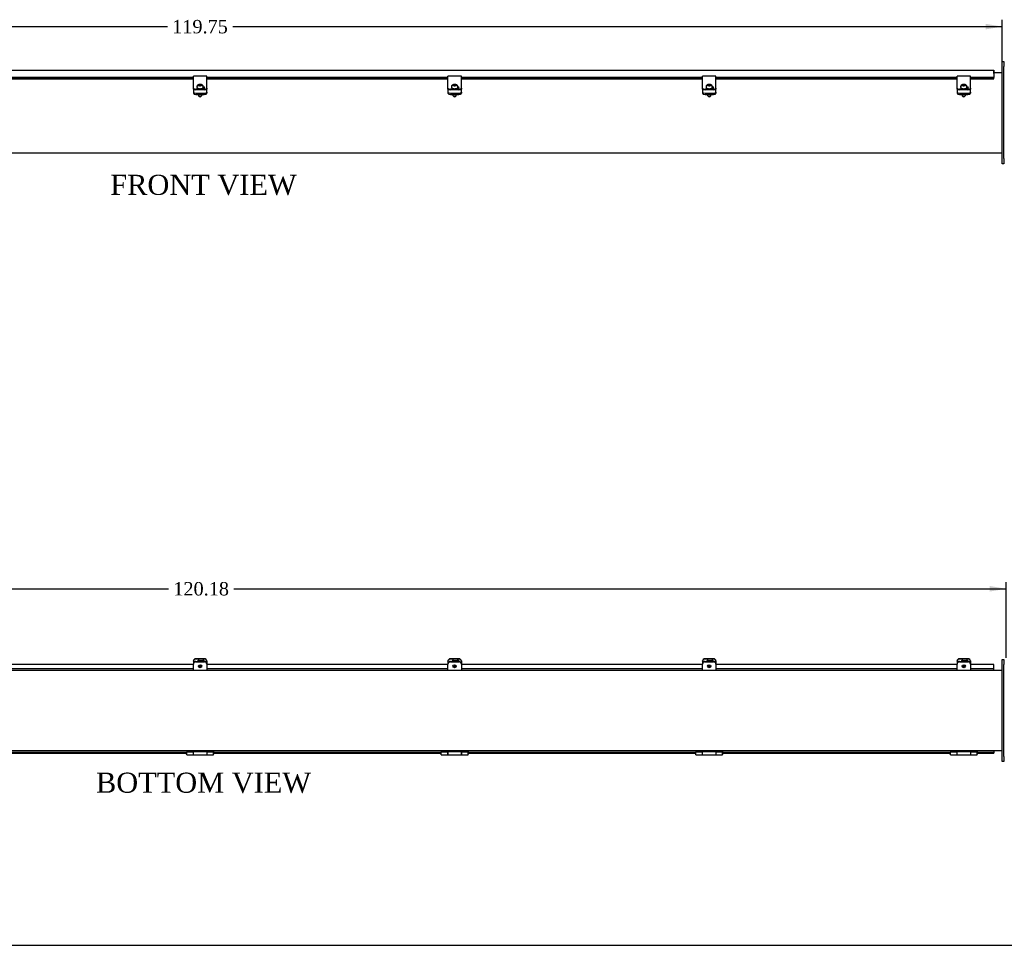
# Model space of a CAD drawing. Header units: inches. Extents: x 1 to 240, y -1 to 159.
# Tile 3 of 14: x 74 to 148, y 0 to 70. Entities that reach past the tile are written whole.
import ezdxf
from ezdxf.enums import TextEntityAlignment as Align

# ---------------------------------------------------------------- set-up
doc = ezdxf.new("R2010")
doc.units = ezdxf.units.IN
doc.header["$MEASUREMENT"] = 0
for name, color, linetype in [('COM40176', 7, 'Continuous'), ('COM52631', 7, 'Continuous'), ('COM70666-2', 7, 'Continuous'), ('COM70693-12', 7, 'Continuous'), ('COM70694-12', 7, 'Continuous'), ('Default', 7, 'Continuous'), ('GSK11095', 7, 'Continuous'), ('HNG86641-1', 7, 'Continuous'), ('HNG86641-2', 7, 'Continuous'), ('HNG86641-3', 7, 'Continuous'), ('SCS19420', 7, 'Continuous')]:
    doc.layers.add(name, color=color, linetype=linetype)
doc.styles.add('SEACAD_Times_New_Roman', font='times.ttf')
doc.dimstyles.new('HAMMOND_(STH_-_240x160)', dxfattribs={"dimtxt": 1, "dimasz": 1.25, "dimexe": 0.5, "dimexo": 0.5, "dimgap": 0.25, "dimtad": 0, "dimtih": 1, "dimtoh": 1, "dimzin": 0, "dimdsep": 46, "dimtxsty": 'SEACAD_Times_New_Roman', "dimblk1": '_SE_FILLED', "dimblk2": '_SE_FILLED', "dimsah": 1, "dimcen": 0.5, "dimadec": 0, "dimazin": 0, "dimtfac": 0.8, "dimtofl": 0, "dimtmove": 0, "dimatfit": 3, "dimfxl": 1, "dimtolj": 1, "dimtzin": 0, "dimarcsym": 0})

# ---------------------------------------------------------------- blocks, each defined once
blk = doc.blocks.new('SE')
at = {"layer": 'COM40176', "color": 7, "linetype": 'Continuous'}
for p, q in [((87.415, 65.181), (87.415, 65.303)), ((88.415, 65.303), (87.415, 65.303)), ((87.415, 64.601), (87.415, 65.181)), ((88.415, 65.181), (88.415, 65.303)), ((88.415, 64.601), (88.415, 65.181)), ((106.415, 65.181), (106.415, 65.303)), ((107.415, 65.303), (106.415, 65.303)), ((106.415, 64.601), (106.415, 65.181)), ((107.415, 65.181), (107.415, 65.303)), ((107.415, 64.601), (107.415, 65.181)), ((125.415, 65.181), (125.415, 65.303)), ((126.415, 65.303), (125.415, 65.303)), ((125.415, 64.601), (125.415, 65.181)), ((126.415, 65.181), (126.415, 65.303)), ((126.415, 64.601), (126.415, 65.181)), ((144.415, 65.181), (144.415, 65.303)), ((145.415, 65.303), (144.415, 65.303)), ((144.415, 64.601), (144.415, 65.181)), ((145.415, 65.181), (145.415, 65.303)), ((145.415, 64.601), (145.415, 65.181)), ((87.415, 64.563), (87.415, 64.601)), ((87.415, 64.414), (87.415, 64.563)), ((87.415, 64.363), (87.415, 64.414)), ((88.227, 64.335), (87.603, 64.335)), ((88.227, 64.283), (87.603, 64.283)), ((88.022, 64.381), (88.118, 64.381)), ((88.415, 64.563), (88.415, 64.601)), ((88.415, 64.414), (88.415, 64.563)), ((88.415, 64.414), (88.415, 64.363)), ((106.415, 64.563), (106.415, 64.601)), ((106.415, 64.414), (106.415, 64.563)), ((106.415, 64.363), (106.415, 64.414)), ((107.227, 64.335), (106.603, 64.335)), ((107.227, 64.283), (106.603, 64.283)), ((107.022, 64.381), (107.118, 64.381)), ((107.415, 64.563), (107.415, 64.601)), ((107.415, 64.414), (107.415, 64.563)), ((107.415, 64.414), (107.415, 64.363)), ((125.415, 64.563), (125.415, 64.601)), ((125.415, 64.414), (125.415, 64.563)), ((125.415, 64.363), (125.415, 64.414)), ((126.227, 64.335), (125.603, 64.335)), ((126.227, 64.283), (125.603, 64.283)), ((126.022, 64.381), (126.118, 64.381)), ((126.415, 64.563), (126.415, 64.601)), ((126.415, 64.414), (126.415, 64.563)), ((126.415, 64.414), (126.415, 64.363)), ((144.415, 64.563), (144.415, 64.601)), ((144.415, 64.414), (144.415, 64.563)), ((144.415, 64.363), (144.415, 64.414)), ((145.227, 64.335), (144.603, 64.335)), ((145.227, 64.283), (144.603, 64.283)), ((145.022, 64.381), (145.118, 64.381)), ((145.415, 64.563), (145.415, 64.601)), ((145.415, 64.414), (145.415, 64.563)), ((145.415, 64.414), (145.415, 64.363))]:
    blk.add_line(p, q, dxfattribs=at)
for centre, major_axis, start_param, end_param in [((87.603, 64.414), (-0.188, 0), 0, 1.570796), ((87.603, 64.363), (0.188, 0), 3.141593, 4.712389), ((87.837, 64.44), (0.14, 0), 3.296952, 4.420586), ((87.837, 64.389), (0.14, 0), -3.662785, -3.591638), ((88.118, 64.44), (-0.14, 0), 1.570796, 4.449588), ((88.118, 64.389), (-0.14, 0), 3.591638, 4.539417), ((88.227, 64.414), (-0.188, 0), 1.570796, 3.141593), ((88.227, 64.363), (0.188, 0), 4.712389, 6.283185), ((106.603, 64.414), (-0.188, 0), 0, 1.570796), ((106.603, 64.363), (0.188, 0), 3.141593, 4.712389), ((106.837, 64.44), (0.14, 0), 3.296952, 4.420586), ((106.837, 64.389), (0.14, 0), -3.662785, -3.591638), ((107.118, 64.44), (-0.141, 0), 1.570796, 4.449588), ((107.118, 64.389), (-0.141, 0), 3.591638, 4.539417), ((107.227, 64.414), (-0.188, 0), 1.570796, 3.141593), ((107.227, 64.363), (0.188, 0), 4.712389, 6.283185), ((125.603, 64.414), (-0.188, 0), 0, 1.570796), ((125.603, 64.363), (0.188, 0), 3.141593, 4.712389), ((125.837, 64.44), (0.14, 0), 3.296952, 4.420586), ((125.837, 64.389), (0.14, 0), -3.662785, -3.591638), ((126.118, 64.44), (-0.14, 0), 1.570796, 4.449588), ((126.118, 64.389), (-0.14, 0), 3.591638, 4.539417), ((126.227, 64.414), (-0.188, 0), 1.570796, 3.141593), ((126.227, 64.363), (0.188, 0), 4.712389, 6.283185), ((144.603, 64.414), (-0.188, 0), 0, 1.570796), ((144.603, 64.363), (0.188, 0), 3.141593, 4.712389), ((144.837, 64.44), (0.14, 0), 3.296952, 4.420586), ((144.837, 64.389), (0.14, 0), -3.662785, -3.591638), ((145.118, 64.44), (-0.14, 0), 1.570796, 4.449588), ((145.118, 64.389), (-0.14, 0), 3.591638, 4.539417), ((145.227, 64.414), (-0.188, 0), 1.570796, 3.141593), ((145.227, 64.363), (0.188, 0), 4.712389, 6.283185)]:
    blk.add_ellipse(centre, major_axis=major_axis, ratio=0.422618, start_param=start_param, end_param=end_param, dxfattribs=at)
at = {"layer": 'COM52631', "color": 7, "linetype": 'Continuous'}
for p, q in [((87.415, 64.33), (87.415, 64.363)), ((87.415, 64.33), (87.415, 64.287)), ((87.415, 64.287), (87.415, 64.114)), ((87.415, 64.114), (87.415, 64.028)), ((87.603, 64.034), (88.227, 64.034)), ((87.603, 63.948), (88.227, 63.948)), ((88.415, 64.363), (88.415, 64.33)), ((88.415, 64.287), (88.415, 64.33)), ((88.415, 64.114), (88.415, 64.287)), ((88.415, 64.114), (88.415, 64.028)), ((106.415, 64.33), (106.415, 64.363)), ((106.415, 64.33), (106.415, 64.287)), ((106.415, 64.287), (106.415, 64.114)), ((106.415, 64.114), (106.415, 64.028)), ((106.603, 64.034), (107.227, 64.034)), ((106.603, 63.948), (107.227, 63.948)), ((107.415, 64.363), (107.415, 64.33)), ((107.415, 64.287), (107.415, 64.33)), ((107.415, 64.114), (107.415, 64.287)), ((107.415, 64.114), (107.415, 64.028)), ((125.415, 64.33), (125.415, 64.363)), ((125.415, 64.33), (125.415, 64.287)), ((125.415, 64.287), (125.415, 64.114)), ((125.415, 64.114), (125.415, 64.028)), ((125.603, 64.034), (126.227, 64.034)), ((125.603, 63.948), (126.227, 63.948)), ((126.415, 64.363), (126.415, 64.33)), ((126.415, 64.287), (126.415, 64.33)), ((126.415, 64.114), (126.415, 64.287)), ((126.415, 64.114), (126.415, 64.028)), ((144.415, 64.33), (144.415, 64.363)), ((144.415, 64.33), (144.415, 64.287)), ((144.415, 64.287), (144.415, 64.114)), ((144.415, 64.114), (144.415, 64.028)), ((144.603, 64.034), (145.227, 64.034)), ((144.603, 63.948), (145.227, 63.948)), ((145.415, 64.363), (145.415, 64.33)), ((145.415, 64.287), (145.415, 64.33)), ((145.415, 64.114), (145.415, 64.287)), ((145.415, 64.114), (145.415, 64.028))]:
    blk.add_line(p, q, dxfattribs=at)
for centre, start_param, end_param in [((87.603, 64.114), 0, 1.570796), ((87.603, 64.028), 0, 1.570796), ((88.227, 64.114), 1.570796, 3.141593), ((88.227, 64.028), 1.570796, 3.141593), ((106.603, 64.114), 0, 1.570796), ((106.603, 64.028), 0, 1.570796), ((107.227, 64.114), 1.570796, 3.141593), ((107.227, 64.028), 1.570796, 3.141593), ((125.603, 64.114), 0, 1.570796), ((125.603, 64.028), 0, 1.570796), ((126.227, 64.114), 1.570796, 3.141593), ((126.227, 64.028), 1.570796, 3.141593), ((144.603, 64.114), 0, 1.570796), ((144.603, 64.028), 0, 1.570796), ((145.227, 64.114), 1.570796, 3.141593), ((145.227, 64.028), 1.570796, 3.141593)]:
    blk.add_ellipse(centre, major_axis=(-0.188, 0), ratio=0.422618, start_param=start_param, end_param=end_param, dxfattribs=at)
at = {"layer": 'COM70666-2', "color": 7, "linetype": 'Continuous'}
for p, q in [((147.79, 66.396), (147.915, 66.396)), ((147.79, 66.021), (147.79, 66.396)), ((147.915, 66.396), (147.915, 66.021)), ((147.79, 59.146), (147.79, 66.021)), ((147.915, 59.146), (147.915, 66.021)), ((147.79, 58.771), (147.79, 59.146)), ((147.915, 59.146), (147.915, 58.771)), ((147.915, 58.771), (147.79, 58.771))]:
    blk.add_line(p, q, dxfattribs=at)
at = {"layer": 'COM70693-12', "color": 7, "linetype": 'Continuous'}
for p, q in [((147.149, 65.583), (147.79, 65.583)), ((28.04, 59.583), (147.79, 59.583))]:
    blk.add_line(p, q, dxfattribs=at)
at = {"layer": 'COM70694-12', "color": 7, "linetype": 'Continuous'}
for p, q in [((28.681, 65.755), (147.149, 65.755)), ((147.149, 65.755), (147.149, 65.647)), ((147.149, 65.647), (147.149, 65.215)), ((87.415, 65.215), (69.415, 65.215)), ((87.415, 65.146), (69.415, 65.146)), ((69.415, 65.099), (87.415, 65.099)), ((106.415, 65.215), (88.415, 65.215)), ((106.415, 65.146), (88.415, 65.146)), ((88.415, 65.099), (106.415, 65.099)), ((125.415, 65.215), (107.415, 65.215)), ((125.415, 65.146), (107.415, 65.146)), ((107.415, 65.099), (125.415, 65.099)), ((144.415, 65.215), (126.415, 65.215)), ((144.415, 65.146), (126.415, 65.146)), ((126.415, 65.099), (144.415, 65.099)), ((147.149, 65.215), (145.415, 65.215)), ((147.149, 65.146), (145.415, 65.146)), ((145.415, 65.099), (147.149, 65.099)), ((147.149, 65.146), (147.149, 65.215)), ((147.149, 65.102), (147.149, 65.146)), ((147.149, 65.102), (147.149, 65.099))]:
    blk.add_line(p, q, dxfattribs=at)
at = {"layer": 'GSK11095', "color": 7, "linetype": 'Continuous'}
for p, q in [((147.149, 65.683), (147.149, 65.683)), ((147.149, 65.683), (147.149, 65.683)), ((147.149, 65.495), (147.149, 65.683)), ((147.149, 65.495), (147.149, 65.495)), ((147.149, 65.495), (147.149, 65.495))]:
    blk.add_line(p, q, dxfattribs=at)
at = {"layer": 'SCS19420', "color": 7, "linetype": 'Continuous'}
for p, q in [((87.88, 64.674), (87.88, 64.67)), ((87.95, 64.67), (87.95, 64.674)), ((106.88, 64.674), (106.88, 64.67)), ((106.95, 64.67), (106.95, 64.674)), ((125.88, 64.674), (125.88, 64.67)), ((125.95, 64.67), (125.95, 64.674)), ((144.88, 64.674), (144.88, 64.67)), ((144.95, 64.67), (144.95, 64.674)), ((87.675, 64.513), (87.675, 64.485)), ((87.79, 64.386), (87.79, 64.385)), ((87.79, 63.948), (87.79, 63.856)), ((87.8, 64.607), (87.855, 64.607)), ((87.855, 64.637), (87.801, 64.637)), ((87.855, 64.637), (87.88, 64.647)), ((87.855, 64.607), (87.855, 64.637)), ((87.88, 64.597), (87.855, 64.607)), ((87.88, 64.67), (87.88, 64.647)), ((87.88, 64.647), (87.88, 64.597)), ((87.95, 64.607), (87.88, 64.607)), ((87.88, 64.597), (87.88, 64.573)), ((87.88, 64.573), (87.88, 64.569)), ((87.938, 64.586), (87.888, 64.586)), ((87.888, 64.586), (87.888, 64.569)), ((87.938, 64.569), (87.938, 64.586)), ((87.95, 64.647), (87.95, 64.67)), ((87.95, 64.597), (87.95, 64.647)), ((87.95, 64.647), (87.975, 64.637)), ((87.975, 64.607), (87.95, 64.597)), ((87.95, 64.573), (87.95, 64.597)), ((87.95, 64.569), (87.95, 64.573)), ((88.029, 64.637), (87.975, 64.637)), ((87.975, 64.637), (87.975, 64.607)), ((87.975, 64.607), (88.03, 64.607)), ((88.04, 64.381), (88.04, 64.386)), ((88.04, 63.856), (88.04, 63.948)), ((88.155, 64.485), (88.155, 64.513)), ((106.675, 64.513), (106.675, 64.485)), ((106.79, 64.386), (106.79, 64.385)), ((106.79, 63.948), (106.79, 63.856)), ((106.8, 64.607), (106.855, 64.607)), ((106.855, 64.637), (106.801, 64.637)), ((106.855, 64.637), (106.88, 64.647)), ((106.855, 64.607), (106.855, 64.637)), ((106.88, 64.597), (106.855, 64.607)), ((106.88, 64.67), (106.88, 64.647)), ((106.88, 64.647), (106.88, 64.597)), ((106.95, 64.607), (106.88, 64.607)), ((106.88, 64.597), (106.88, 64.573)), ((106.88, 64.573), (106.88, 64.569)), ((106.938, 64.586), (106.888, 64.586)), ((106.888, 64.586), (106.888, 64.569)), ((106.938, 64.569), (106.938, 64.586)), ((106.95, 64.647), (106.95, 64.67)), ((106.95, 64.597), (106.95, 64.647)), ((106.95, 64.647), (106.975, 64.637)), ((106.975, 64.607), (106.95, 64.597)), ((106.95, 64.573), (106.95, 64.597)), ((106.95, 64.569), (106.95, 64.573)), ((107.029, 64.637), (106.975, 64.637)), ((106.975, 64.637), (106.975, 64.607)), ((106.975, 64.607), (107.03, 64.607)), ((107.04, 64.381), (107.04, 64.386)), ((107.04, 63.856), (107.04, 63.948)), ((107.155, 64.485), (107.155, 64.513)), ((125.675, 64.513), (125.675, 64.485)), ((125.79, 64.386), (125.79, 64.385)), ((125.79, 63.948), (125.79, 63.856)), ((125.8, 64.607), (125.855, 64.607)), ((125.855, 64.637), (125.801, 64.637)), ((125.855, 64.637), (125.88, 64.647)), ((125.855, 64.607), (125.855, 64.637)), ((125.88, 64.597), (125.855, 64.607)), ((125.88, 64.67), (125.88, 64.647)), ((125.88, 64.647), (125.88, 64.597)), ((125.95, 64.607), (125.88, 64.607)), ((125.88, 64.597), (125.88, 64.573)), ((125.88, 64.573), (125.88, 64.569)), ((125.938, 64.586), (125.888, 64.586)), ((125.888, 64.586), (125.888, 64.569)), ((125.938, 64.569), (125.938, 64.586)), ((125.95, 64.647), (125.95, 64.67)), ((125.95, 64.597), (125.95, 64.647)), ((125.95, 64.647), (125.975, 64.637)), ((125.975, 64.607), (125.95, 64.597)), ((125.95, 64.573), (125.95, 64.597)), ((125.95, 64.569), (125.95, 64.573)), ((126.029, 64.637), (125.975, 64.637)), ((125.975, 64.637), (125.975, 64.607)), ((125.975, 64.607), (126.03, 64.607)), ((126.04, 64.381), (126.04, 64.386)), ((126.04, 63.856), (126.04, 63.948)), ((126.155, 64.485), (126.155, 64.513)), ((144.675, 64.513), (144.675, 64.485)), ((144.79, 64.386), (144.79, 64.385)), ((144.79, 63.948), (144.79, 63.856)), ((144.8, 64.607), (144.855, 64.607)), ((144.855, 64.637), (144.801, 64.637)), ((144.855, 64.637), (144.88, 64.647)), ((144.855, 64.607), (144.855, 64.637)), ((144.88, 64.597), (144.855, 64.607)), ((144.88, 64.67), (144.88, 64.647)), ((144.88, 64.647), (144.88, 64.597)), ((144.95, 64.607), (144.88, 64.607)), ((144.88, 64.597), (144.88, 64.573)), ((144.88, 64.573), (144.88, 64.569)), ((144.938, 64.586), (144.888, 64.586)), ((144.888, 64.586), (144.888, 64.569)), ((144.938, 64.569), (144.938, 64.586)), ((144.95, 64.647), (144.95, 64.67)), ((144.95, 64.597), (144.95, 64.647)), ((144.95, 64.647), (144.975, 64.637)), ((144.975, 64.607), (144.95, 64.597)), ((144.95, 64.573), (144.95, 64.597)), ((144.95, 64.569), (144.95, 64.573)), ((145.029, 64.637), (144.975, 64.637)), ((144.975, 64.637), (144.975, 64.607)), ((144.975, 64.607), (145.03, 64.607)), ((145.04, 64.381), (145.04, 64.386)), ((145.04, 63.856), (145.04, 63.948)), ((145.155, 64.485), (145.155, 64.513)), ((87.804, 63.831), (87.857, 63.788)), ((87.972, 63.788), (88.026, 63.831)), ((106.804, 63.831), (106.857, 63.788)), ((106.972, 63.788), (107.026, 63.831)), ((125.804, 63.831), (125.857, 63.788)), ((125.972, 63.788), (126.026, 63.831)), ((144.804, 63.831), (144.857, 63.788)), ((144.972, 63.788), (145.026, 63.831))]:
    blk.add_line(p, q, dxfattribs=at)
for centre, radius, start, end in [((87.915, 62.78), 1.895, 88.94161, 91.05839), ((106.915, 62.78), 1.895, 88.94161, 91.05839), ((125.915, 62.78), 1.895, 88.94161, 91.05839), ((144.915, 62.78), 1.895, 88.94161, 91.05839), ((87.755, 64.541), 0.0735, 149.9293, 161.32052), ((87.797, 64.513), 0.124, 88.26277, 148.35293), ((87.797, 64.483), 0.124, 88.5198, 148.28382), ((87.915, 61.859), 2.71, 89.26001, 90.73999), ((88.032, 64.511), 0.125, 31.9987, 91.3856), ((88.034, 64.484), 0.124, 31.54873, 91.64765), ((88.075, 64.541), 0.0735, 18.6805, 30.06968), ((106.755, 64.541), 0.0735, 149.9293, 161.32052), ((106.797, 64.513), 0.124, 88.26277, 148.35293), ((106.797, 64.483), 0.124, 88.5198, 148.28382), ((106.915, 61.859), 2.71, 89.26001, 90.73999), ((107.032, 64.511), 0.125, 31.9987, 91.3856), ((107.034, 64.484), 0.124, 31.54873, 91.64765), ((107.075, 64.541), 0.0735, 18.6805, 30.06968), ((125.755, 64.541), 0.0735, 149.9293, 161.32052), ((125.797, 64.513), 0.124, 88.26277, 148.35293), ((125.797, 64.483), 0.124, 88.5198, 148.28382), ((125.915, 61.859), 2.71, 89.26001, 90.73999), ((126.032, 64.511), 0.125, 31.9987, 91.3856), ((126.034, 64.484), 0.124, 31.54873, 91.64765), ((126.075, 64.541), 0.0735, 18.6805, 30.06968), ((144.755, 64.541), 0.0735, 149.9293, 161.32052), ((144.797, 64.513), 0.124, 88.26277, 148.35293), ((144.797, 64.483), 0.124, 88.5198, 148.28382), ((144.915, 61.859), 2.71, 89.26001, 90.73999), ((145.032, 64.511), 0.125, 31.9987, 91.3856), ((145.034, 64.484), 0.124, 31.54873, 91.64765), ((145.075, 64.541), 0.0735, 18.6805, 30.06968)]:
    blk.add_arc(centre, radius, start, end, dxfattribs=at)
for centre, major_axis, start_param, end_param in [((87.915, 64.553), (0.231, 0), 3.027001, 3.243651), ((87.915, 64.553), (-0.231, 0), 3.039534, 3.256184), ((106.915, 64.553), (0.231, 0), 3.027001, 3.243651), ((106.915, 64.553), (-0.231, 0), 3.039534, 3.256184), ((125.915, 64.553), (0.231, 0), 3.027001, 3.243651), ((125.915, 64.553), (-0.231, 0), 3.039534, 3.256184), ((144.915, 64.553), (0.231, 0), 3.027001, 3.243651), ((144.915, 64.553), (-0.231, 0), 3.039534, 3.256184), ((87.915, 63.856), (-0.125, 0), 0, 3.141593), ((87.915, 63.801), (0.065, 0), 3.626705, 5.798073), ((106.915, 63.856), (-0.125, 0), 0, 3.141593), ((106.915, 63.801), (0.065, 0), 3.626705, 5.798073), ((125.915, 63.856), (-0.125, 0), 0, 3.141593), ((125.915, 63.801), (-0.065, 0), 0.485112, 2.65648), ((144.915, 63.856), (-0.125, 0), 0, 3.141593), ((144.915, 63.801), (0.065, 0), 3.626705, 5.798073)]:
    blk.add_ellipse(centre, major_axis=major_axis, ratio=0.422618, start_param=start_param, end_param=end_param, dxfattribs=at)
for points, knots in [([(88.155, 64.513), (88.154, 64.522), (88.153, 64.539), (88.146, 64.565), (88.134, 64.588), (88.119, 64.609), (88.101, 64.627), (88.079, 64.643), (88.053, 64.657), (88.024, 64.668), (87.991, 64.677), (87.956, 64.682), (87.92, 64.684), (87.885, 64.683), (87.85, 64.679), (87.815, 64.671), (87.783, 64.66), (87.754, 64.645), (87.73, 64.628), (87.71, 64.608), (87.695, 64.586), (87.683, 64.562), (87.676, 64.537), (87.676, 64.522), (87.675, 64.513)], [0, 0, 0, 0, 0.040388, 0.080982, 0.12049, 0.159766, 0.19978, 0.241759, 0.287174, 0.337035, 0.389874, 0.441912, 0.492784, 0.543313, 0.594444, 0.64721, 0.703224, 0.75377, 0.799589, 0.842441, 0.883721, 0.924201, 0.964322, 1, 1, 1, 1]), ([(107.155, 64.513), (107.154, 64.522), (107.153, 64.539), (107.146, 64.565), (107.134, 64.588), (107.119, 64.609), (107.101, 64.627), (107.079, 64.643), (107.053, 64.657), (107.024, 64.668), (106.991, 64.677), (106.956, 64.682), (106.92, 64.684), (106.885, 64.683), (106.85, 64.679), (106.815, 64.671), (106.783, 64.66), (106.754, 64.645), (106.73, 64.628), (106.71, 64.608), (106.695, 64.586), (106.683, 64.562), (106.676, 64.537), (106.676, 64.522), (106.675, 64.513)], [0, 0, 0, 0, 0.040388, 0.080982, 0.12049, 0.159766, 0.19978, 0.241759, 0.287174, 0.337035, 0.389874, 0.441912, 0.492784, 0.543313, 0.594444, 0.64721, 0.703224, 0.75377, 0.799589, 0.842441, 0.883721, 0.924201, 0.964322, 1, 1, 1, 1]), ([(126.155, 64.513), (126.154, 64.522), (126.153, 64.539), (126.146, 64.565), (126.134, 64.588), (126.119, 64.609), (126.101, 64.627), (126.079, 64.643), (126.053, 64.657), (126.024, 64.668), (125.991, 64.677), (125.956, 64.682), (125.92, 64.684), (125.885, 64.683), (125.85, 64.679), (125.815, 64.671), (125.783, 64.66), (125.754, 64.645), (125.73, 64.628), (125.71, 64.608), (125.695, 64.586), (125.683, 64.562), (125.676, 64.537), (125.676, 64.522), (125.675, 64.513)], [0, 0, 0, 0, 0.040388, 0.080982, 0.12049, 0.159766, 0.19978, 0.241759, 0.287174, 0.337035, 0.389874, 0.441912, 0.492784, 0.543313, 0.594444, 0.64721, 0.703224, 0.75377, 0.799589, 0.842441, 0.883721, 0.924201, 0.964322, 1, 1, 1, 1]), ([(145.155, 64.513), (145.154, 64.522), (145.153, 64.539), (145.146, 64.565), (145.134, 64.588), (145.119, 64.609), (145.101, 64.627), (145.079, 64.643), (145.053, 64.657), (145.024, 64.668), (144.991, 64.677), (144.956, 64.682), (144.92, 64.684), (144.885, 64.683), (144.85, 64.679), (144.815, 64.671), (144.783, 64.66), (144.754, 64.645), (144.73, 64.628), (144.71, 64.608), (144.695, 64.586), (144.683, 64.562), (144.676, 64.537), (144.676, 64.522), (144.675, 64.513)], [0, 0, 0, 0, 0.040388, 0.080982, 0.12049, 0.159766, 0.19978, 0.241759, 0.287174, 0.337035, 0.389874, 0.441912, 0.492784, 0.543313, 0.594444, 0.64721, 0.703224, 0.75377, 0.799589, 0.842441, 0.883721, 0.924201, 0.964322, 1, 1, 1, 1]), ([(87.675, 64.485), (87.675, 64.481), (87.676, 64.471), (87.682, 64.455), (87.693, 64.439), (87.708, 64.423), (87.729, 64.409), (87.754, 64.397), (87.783, 64.387), (87.815, 64.379), (87.85, 64.373), (87.885, 64.37), (87.921, 64.369), (87.957, 64.371), (87.992, 64.375), (88.025, 64.381), (88.056, 64.39), (88.084, 64.401), (88.109, 64.414), (88.128, 64.429), (88.143, 64.445), (88.151, 64.462), (88.155, 64.477), (88.155, 64.485), (88.154, 64.487)], [0, 0, 0, 0, 0.028225, 0.069923, 0.112549, 0.158214, 0.207207, 0.2579, 0.308464, 0.35853, 0.408187, 0.457582, 0.506843, 0.556085, 0.605391, 0.654866, 0.704649, 0.754915, 0.805875, 0.857659, 0.90317, 0.945329, 0.985482, 1, 1, 1, 1]), ([(87.691, 64.548), (87.689, 64.546), (87.688, 64.544), (87.686, 64.542), (87.685, 64.542), (87.685, 64.543)], [0, 0, 0, 0, 0.5, 0.5, 1, 1, 1, 1]), ([(88.145, 64.543), (88.145, 64.542), (88.144, 64.542), (88.142, 64.544), (88.14, 64.546), (88.139, 64.548)], [0, 0, 0, 0, 0.5, 0.5, 1, 1, 1, 1]), ([(106.675, 64.485), (106.675, 64.481), (106.676, 64.471), (106.682, 64.455), (106.693, 64.439), (106.708, 64.423), (106.729, 64.409), (106.754, 64.397), (106.783, 64.387), (106.815, 64.379), (106.85, 64.373), (106.885, 64.37), (106.921, 64.369), (106.957, 64.371), (106.992, 64.375), (107.025, 64.381), (107.056, 64.39), (107.084, 64.401), (107.109, 64.414), (107.128, 64.429), (107.143, 64.445), (107.151, 64.462), (107.155, 64.477), (107.155, 64.485), (107.154, 64.487)], [0, 0, 0, 0, 0.028225, 0.069923, 0.112549, 0.158214, 0.207207, 0.2579, 0.308464, 0.35853, 0.408187, 0.457582, 0.506843, 0.556085, 0.605391, 0.654866, 0.704649, 0.754915, 0.805875, 0.857659, 0.90317, 0.945329, 0.985482, 1, 1, 1, 1]), ([(106.691, 64.548), (106.689, 64.546), (106.688, 64.544), (106.686, 64.542), (106.685, 64.542), (106.685, 64.543)], [0, 0, 0, 0, 0.5, 0.5, 1, 1, 1, 1]), ([(107.145, 64.543), (107.145, 64.542), (107.144, 64.542), (107.142, 64.544), (107.14, 64.546), (107.139, 64.548)], [0, 0, 0, 0, 0.5, 0.5, 1, 1, 1, 1]), ([(125.675, 64.485), (125.675, 64.481), (125.676, 64.471), (125.682, 64.455), (125.693, 64.439), (125.708, 64.423), (125.729, 64.409), (125.754, 64.397), (125.783, 64.387), (125.815, 64.379), (125.85, 64.373), (125.885, 64.37), (125.921, 64.369), (125.957, 64.371), (125.992, 64.375), (126.025, 64.381), (126.056, 64.39), (126.084, 64.401), (126.109, 64.414), (126.128, 64.429), (126.143, 64.445), (126.151, 64.462), (126.155, 64.477), (126.155, 64.485), (126.154, 64.487)], [0, 0, 0, 0, 0.028225, 0.069923, 0.112549, 0.158214, 0.207207, 0.2579, 0.308464, 0.35853, 0.408187, 0.457582, 0.506843, 0.556085, 0.605391, 0.654866, 0.704649, 0.754915, 0.805875, 0.857659, 0.90317, 0.945329, 0.985482, 1, 1, 1, 1]), ([(125.691, 64.548), (125.689, 64.546), (125.688, 64.544), (125.686, 64.542), (125.685, 64.542), (125.685, 64.543)], [0, 0, 0, 0, 0.5, 0.5, 1, 1, 1, 1]), ([(126.145, 64.543), (126.145, 64.542), (126.144, 64.542), (126.142, 64.544), (126.14, 64.546), (126.139, 64.548)], [0, 0, 0, 0, 0.5, 0.5, 1, 1, 1, 1]), ([(144.675, 64.485), (144.675, 64.481), (144.676, 64.471), (144.682, 64.455), (144.693, 64.439), (144.708, 64.423), (144.729, 64.409), (144.754, 64.397), (144.783, 64.387), (144.815, 64.379), (144.85, 64.373), (144.885, 64.37), (144.921, 64.369), (144.957, 64.371), (144.992, 64.375), (145.025, 64.381), (145.056, 64.39), (145.084, 64.401), (145.109, 64.414), (145.128, 64.429), (145.143, 64.445), (145.151, 64.462), (145.155, 64.477), (145.155, 64.485), (145.154, 64.487)], [0, 0, 0, 0, 0.028225, 0.069923, 0.112549, 0.158214, 0.207207, 0.2579, 0.308464, 0.35853, 0.408187, 0.457582, 0.506843, 0.556085, 0.605391, 0.654866, 0.704649, 0.754915, 0.805875, 0.857659, 0.90317, 0.945329, 0.985482, 1, 1, 1, 1]), ([(144.691, 64.548), (144.689, 64.546), (144.688, 64.544), (144.686, 64.542), (144.685, 64.542), (144.685, 64.543)], [0, 0, 0, 0, 0.5, 0.5, 1, 1, 1, 1]), ([(145.145, 64.543), (145.145, 64.542), (145.144, 64.542), (145.142, 64.544), (145.14, 64.546), (145.139, 64.548)], [0, 0, 0, 0, 0.5, 0.5, 1, 1, 1, 1])]:
    blk.add_open_spline(points, degree=3, knots=knots, dxfattribs=at)
blk = doc.blocks.new('SE1')
at = {"layer": 'COM40176', "color": 7, "linetype": 'Continuous'}
for p, q in [((87.415, 21.609), (87.415, 21.634)), ((87.415, 21.609), (87.415, 21.433)), ((88.227, 21.804), (87.603, 21.804)), ((88.227, 21.78), (87.603, 21.78)), ((87.837, 21.681), (88.118, 21.681)), ((88.415, 21.634), (88.415, 21.609)), ((88.415, 21.609), (88.415, 21.433)), ((106.415, 21.609), (106.415, 21.634)), ((106.415, 21.609), (106.415, 21.433)), ((107.227, 21.804), (106.603, 21.804)), ((107.227, 21.78), (106.603, 21.78)), ((106.837, 21.681), (107.118, 21.681)), ((107.415, 21.634), (107.415, 21.609)), ((107.415, 21.609), (107.415, 21.433)), ((125.415, 21.609), (125.415, 21.634)), ((125.415, 21.609), (125.415, 21.433)), ((126.227, 21.804), (125.603, 21.804)), ((126.227, 21.78), (125.603, 21.78)), ((125.837, 21.681), (126.118, 21.681)), ((126.415, 21.634), (126.415, 21.609)), ((126.415, 21.609), (126.415, 21.433)), ((144.415, 21.609), (144.415, 21.634)), ((144.415, 21.609), (144.415, 21.433)), ((145.227, 21.804), (144.603, 21.804)), ((145.227, 21.78), (144.603, 21.78)), ((144.837, 21.681), (145.118, 21.681)), ((145.415, 21.634), (145.415, 21.609)), ((145.415, 21.609), (145.415, 21.433))]:
    blk.add_line(p, q, dxfattribs=at)
for centre, major_axis, start_param, end_param in [((87.603, 21.634), (-0.188, 0), 4.712389, 6.283185), ((87.603, 21.609), (0.188, 0), 1.570796, 3.141593), ((87.837, 21.553), (0.141, 0), 1.570796, 2.738543), ((88.118, 21.553), (-0.141, 0), 3.53534, 4.712389), ((88.227, 21.634), (-0.188, 0), 3.141593, 4.712389), ((88.227, 21.609), (0.188, 0), 0, 1.570796), ((106.603, 21.634), (-0.188, 0), 4.712389, 6.283185), ((106.603, 21.609), (0.188, 0), 1.570796, 3.141593), ((106.837, 21.553), (0.14, 0), 1.570796, 2.738543), ((107.118, 21.553), (-0.141, 0), 3.53534, 4.712389), ((107.227, 21.634), (-0.188, 0), 3.141593, 4.712389), ((107.227, 21.609), (0.188, 0), 0, 1.570796), ((125.603, 21.634), (-0.188, 0), 4.712389, 6.283185), ((125.603, 21.609), (0.188, 0), 1.570796, 3.141593), ((125.837, 21.553), (0.14, 0), 1.570796, 2.738543), ((126.118, 21.553), (-0.14, 0), 3.53534, 4.712389), ((126.227, 21.634), (-0.188, 0), 3.141593, 4.712389), ((126.227, 21.609), (0.188, 0), 0, 1.570796), ((144.603, 21.634), (-0.188, 0), 4.712389, 6.283185), ((144.603, 21.609), (0.188, 0), 1.570796, 3.141593), ((144.837, 21.553), (0.14, 0), 1.570796, 2.738543), ((145.118, 21.553), (-0.14, 0), 3.535343, 4.712389), ((145.227, 21.634), (-0.188, 0), 3.141593, 4.712389), ((145.227, 21.609), (0.188, 0), 0, 1.570796)]:
    blk.add_ellipse(centre, major_axis=major_axis, ratio=0.906308, start_param=start_param, end_param=end_param, dxfattribs=at)
at = {"layer": 'COM52631', "color": 7, "linetype": 'Continuous'}
for p, q in [((87.415, 21.433), (87.415, 21.393)), ((87.415, 21.022), (87.415, 21.393)), ((87.603, 21.603), (88.227, 21.603)), ((87.603, 21.563), (88.227, 21.563)), ((88.415, 21.433), (88.415, 21.393)), ((88.415, 21.393), (88.415, 21.022)), ((106.415, 21.433), (106.415, 21.393)), ((106.415, 21.022), (106.415, 21.393)), ((106.603, 21.603), (107.227, 21.603)), ((106.603, 21.563), (107.227, 21.563)), ((107.415, 21.433), (107.415, 21.393)), ((107.415, 21.393), (107.415, 21.022)), ((125.415, 21.433), (125.415, 21.393)), ((125.415, 21.022), (125.415, 21.393)), ((125.603, 21.603), (126.227, 21.603)), ((125.603, 21.563), (126.227, 21.563)), ((126.415, 21.433), (126.415, 21.393)), ((126.415, 21.393), (126.415, 21.022)), ((144.415, 21.433), (144.415, 21.393)), ((144.415, 21.022), (144.415, 21.393)), ((144.603, 21.603), (145.227, 21.603)), ((144.603, 21.563), (145.227, 21.563)), ((145.415, 21.433), (145.415, 21.393)), ((145.415, 21.393), (145.415, 21.022)), ((87.415, 20.94), (87.415, 21.022)), ((88.415, 21.022), (88.415, 20.94)), ((106.415, 20.94), (106.415, 21.022)), ((107.415, 21.022), (107.415, 20.94)), ((125.415, 20.94), (125.415, 21.022)), ((126.415, 21.022), (126.415, 20.94)), ((144.415, 20.94), (144.415, 21.022)), ((145.415, 21.022), (145.415, 20.94))]:
    blk.add_line(p, q, dxfattribs=at)
for centre, start_param, end_param in [((87.603, 21.433), 4.712389, 6.283185), ((87.603, 21.393), 4.712389, 6.283185), ((88.227, 21.433), 3.141593, 4.712389), ((88.227, 21.393), 3.141593, 4.712389), ((106.603, 21.433), 4.712389, 6.283185), ((106.603, 21.393), 4.712389, 6.283185), ((107.227, 21.433), 3.141593, 4.712389), ((107.227, 21.393), 3.141593, 4.712389), ((125.603, 21.433), 4.712389, 6.283185), ((125.603, 21.393), 4.712389, 6.283185), ((126.227, 21.433), 3.141593, 4.712389), ((126.227, 21.393), 3.141593, 4.712389), ((144.603, 21.433), 4.712389, 6.283185), ((144.603, 21.393), 4.712389, 6.283185), ((145.227, 21.433), 3.141593, 4.712389), ((145.227, 21.393), 3.141593, 4.712389)]:
    blk.add_ellipse(centre, major_axis=(-0.188, 0), ratio=0.906308, start_param=start_param, end_param=end_param, dxfattribs=at)
at = {"layer": 'COM70666-2', "color": 7, "linetype": 'Continuous'}
for p, q in [((147.79, 21.752), (147.915, 21.752)), ((147.79, 21.377), (147.79, 21.752)), ((147.79, 14.502), (147.79, 21.377)), ((147.915, 21.752), (147.915, 21.377)), ((147.915, 14.502), (147.915, 21.377)), ((147.79, 14.127), (147.79, 14.502)), ((147.915, 14.127), (147.79, 14.127)), ((147.915, 14.502), (147.915, 14.127))]:
    blk.add_line(p, q, dxfattribs=at)
at = {"layer": 'COM70693-12', "color": 7, "linetype": 'Continuous'}
for p, q in [((28.04, 20.94), (147.79, 20.94)), ((28.04, 14.94), (147.79, 14.94))]:
    blk.add_line(p, q, dxfattribs=at)
at = {"layer": 'COM70694-12', "color": 7, "linetype": 'Continuous'}
for p, q in [((87.415, 21.364), (69.415, 21.364)), ((106.415, 21.364), (88.415, 21.364)), ((125.415, 21.364), (107.415, 21.364)), ((144.415, 21.364), (126.415, 21.364)), ((147.149, 21.364), (145.415, 21.364)), ((147.149, 21.19), (147.149, 21.364)), ((87.415, 21.056), (69.415, 21.056)), ((106.415, 21.056), (88.415, 21.056)), ((125.415, 21.056), (107.415, 21.056)), ((144.415, 21.056), (126.415, 21.056)), ((147.149, 21.056), (145.415, 21.056)), ((147.149, 21.056), (147.149, 21.19)), ((69.945, 14.825), (86.885, 14.825)), ((69.989, 14.753), (86.841, 14.753)), ((86.885, 14.825), (86.902, 14.825)), ((86.885, 14.825), (86.885, 14.823)), ((88.927, 14.825), (88.945, 14.825)), ((88.945, 14.825), (105.885, 14.825)), ((88.945, 14.823), (88.945, 14.825)), ((88.989, 14.753), (105.841, 14.753)), ((105.885, 14.825), (105.902, 14.825)), ((105.885, 14.825), (105.885, 14.823)), ((107.927, 14.825), (107.945, 14.825)), ((107.945, 14.825), (124.885, 14.825)), ((107.945, 14.823), (107.945, 14.825)), ((107.989, 14.753), (124.841, 14.753)), ((124.885, 14.825), (124.902, 14.825)), ((124.885, 14.825), (124.885, 14.823)), ((126.927, 14.825), (126.945, 14.825)), ((126.945, 14.825), (143.885, 14.825)), ((126.945, 14.823), (126.945, 14.825)), ((126.989, 14.753), (143.841, 14.753)), ((143.885, 14.825), (143.902, 14.825)), ((143.885, 14.825), (143.885, 14.823)), ((145.927, 14.825), (145.945, 14.825)), ((145.945, 14.825), (147.149, 14.825)), ((145.945, 14.823), (145.945, 14.825)), ((145.989, 14.753), (147.149, 14.753)), ((147.149, 14.825), (147.149, 14.753))]:
    blk.add_line(p, q, dxfattribs=at)
at = {"layer": 'GSK11095', "color": 7, "linetype": 'Continuous'}
for p, q in [((147.149, 21.056), (147.149, 21.056)), ((147.149, 20.94), (147.149, 21.056)), ((147.149, 21.056), (147.149, 21.056)), ((147.149, 14.94), (147.149, 14.825)), ((147.149, 14.825), (147.149, 14.825)), ((147.149, 14.825), (147.149, 14.825))]:
    blk.add_line(p, q, dxfattribs=at)
at = {"layer": 'HNG86641-1', "color": 7, "linetype": 'Continuous'}
for p, q in [((87.411, 14.825), (87.419, 14.825)), ((87.419, 14.625), (87.419, 14.856)), ((88.411, 14.856), (88.411, 14.625)), ((88.411, 14.825), (88.419, 14.825)), ((106.411, 14.825), (106.419, 14.825)), ((106.419, 14.625), (106.419, 14.856)), ((107.411, 14.856), (107.411, 14.625)), ((107.411, 14.825), (107.419, 14.825)), ((125.411, 14.825), (125.419, 14.825)), ((125.419, 14.625), (125.419, 14.856)), ((126.411, 14.856), (126.411, 14.625)), ((126.411, 14.825), (126.419, 14.825)), ((144.411, 14.825), (144.419, 14.825)), ((144.419, 14.625), (144.419, 14.856)), ((145.411, 14.856), (145.411, 14.625)), ((145.411, 14.825), (145.419, 14.825)), ((87.419, 14.625), (88.411, 14.625)), ((106.419, 14.625), (107.411, 14.625)), ((125.419, 14.625), (126.411, 14.625)), ((144.419, 14.625), (145.411, 14.625))]:
    blk.add_line(p, q, dxfattribs=at)
at = {"layer": 'HNG86641-2', "color": 7, "linetype": 'Continuous'}
for p, q in [((86.915, 14.94), (86.915, 14.865)), ((86.915, 14.865), (86.915, 14.846)), ((86.915, 14.865), (88.915, 14.865)), ((86.915, 14.625), (86.915, 14.846)), ((86.915, 14.846), (87.411, 14.846)), ((88.419, 14.856), (87.411, 14.856)), ((87.411, 14.856), (87.411, 14.846)), ((87.411, 14.625), (87.411, 14.846)), ((88.419, 14.846), (88.419, 14.856)), ((88.419, 14.846), (88.915, 14.846)), ((88.419, 14.846), (88.419, 14.625)), ((88.915, 14.94), (88.915, 14.865)), ((88.915, 14.865), (88.915, 14.846)), ((88.915, 14.625), (88.915, 14.846)), ((105.915, 14.94), (105.915, 14.865)), ((105.915, 14.865), (105.915, 14.846)), ((105.915, 14.865), (107.915, 14.865)), ((105.915, 14.625), (105.915, 14.846)), ((105.915, 14.846), (106.411, 14.846)), ((107.419, 14.856), (106.411, 14.856)), ((106.411, 14.856), (106.411, 14.846)), ((106.411, 14.625), (106.411, 14.846)), ((107.419, 14.846), (107.419, 14.856)), ((107.419, 14.846), (107.915, 14.846)), ((107.419, 14.846), (107.419, 14.625)), ((107.915, 14.94), (107.915, 14.865)), ((107.915, 14.865), (107.915, 14.846)), ((107.915, 14.625), (107.915, 14.846)), ((124.915, 14.94), (124.915, 14.865)), ((124.915, 14.865), (124.915, 14.846)), ((124.915, 14.865), (126.915, 14.865)), ((124.915, 14.625), (124.915, 14.846)), ((124.915, 14.846), (125.411, 14.846)), ((126.419, 14.856), (125.411, 14.856)), ((125.411, 14.856), (125.411, 14.846)), ((125.411, 14.625), (125.411, 14.846)), ((126.419, 14.846), (126.419, 14.856)), ((126.419, 14.846), (126.915, 14.846)), ((126.419, 14.846), (126.419, 14.625)), ((126.915, 14.94), (126.915, 14.865)), ((126.915, 14.865), (126.915, 14.846)), ((126.915, 14.625), (126.915, 14.846)), ((143.915, 14.94), (143.915, 14.865)), ((143.915, 14.865), (143.915, 14.846)), ((143.915, 14.865), (145.915, 14.865)), ((143.915, 14.625), (143.915, 14.846)), ((143.915, 14.846), (144.411, 14.846)), ((145.419, 14.856), (144.411, 14.856)), ((144.411, 14.856), (144.411, 14.846)), ((144.411, 14.625), (144.411, 14.846)), ((145.419, 14.846), (145.419, 14.856)), ((145.419, 14.846), (145.915, 14.846)), ((145.419, 14.846), (145.419, 14.625)), ((145.915, 14.94), (145.915, 14.865)), ((145.915, 14.865), (145.915, 14.846)), ((145.915, 14.625), (145.915, 14.846)), ((86.915, 14.625), (87.411, 14.625)), ((88.419, 14.625), (88.915, 14.625)), ((105.915, 14.625), (106.411, 14.625)), ((107.419, 14.625), (107.915, 14.625)), ((124.915, 14.625), (125.411, 14.625)), ((126.419, 14.625), (126.915, 14.625)), ((143.915, 14.625), (144.411, 14.625)), ((145.419, 14.625), (145.915, 14.625))]:
    blk.add_line(p, q, dxfattribs=at)
at = {"layer": 'HNG86641-3', "color": 7, "linetype": 'Continuous'}
for p, q in [((86.915, 14.825), (86.902, 14.825)), ((86.902, 14.7), (86.915, 14.7)), ((87.419, 14.825), (87.411, 14.825)), ((87.411, 14.7), (87.419, 14.7)), ((88.419, 14.825), (88.411, 14.825)), ((88.411, 14.7), (88.419, 14.7)), ((88.927, 14.825), (88.915, 14.825)), ((88.915, 14.7), (88.927, 14.7)), ((105.915, 14.825), (105.902, 14.825)), ((105.902, 14.7), (105.915, 14.7)), ((106.419, 14.825), (106.411, 14.825)), ((106.411, 14.7), (106.419, 14.7)), ((107.419, 14.825), (107.411, 14.825)), ((107.411, 14.7), (107.419, 14.7)), ((107.927, 14.825), (107.915, 14.825)), ((107.915, 14.7), (107.927, 14.7)), ((124.915, 14.825), (124.902, 14.825)), ((124.902, 14.7), (124.915, 14.7)), ((125.419, 14.825), (125.411, 14.825)), ((125.411, 14.7), (125.419, 14.7)), ((126.419, 14.825), (126.411, 14.825)), ((126.411, 14.7), (126.419, 14.7)), ((126.927, 14.825), (126.915, 14.825)), ((126.915, 14.7), (126.927, 14.7)), ((143.915, 14.825), (143.902, 14.825)), ((143.902, 14.7), (143.915, 14.7)), ((144.419, 14.825), (144.411, 14.825)), ((144.411, 14.7), (144.419, 14.7)), ((145.419, 14.825), (145.411, 14.825)), ((145.411, 14.7), (145.419, 14.7)), ((145.927, 14.825), (145.915, 14.825)), ((145.915, 14.7), (145.927, 14.7))]:
    blk.add_line(p, q, dxfattribs=at)
for centre, start, end in [((86.902, 14.763), 90, 180), ((86.902, 14.763), 180, 270), ((88.927, 14.763), 270, 90), ((105.902, 14.763), 90, 180), ((105.902, 14.763), 180, 270), ((107.927, 14.763), 270, 90), ((124.902, 14.763), 90, 180), ((124.902, 14.763), 180, 270), ((126.927, 14.763), 270, 90), ((143.902, 14.763), 90, 180), ((143.902, 14.763), 180, 270), ((145.927, 14.763), 270, 90)]:
    blk.add_arc(centre, 0.0625, start, end, dxfattribs=at)
at = {"layer": 'SCS19420', "color": 7, "linetype": 'Continuous'}
for centre, major_axis in [((87.915, 21.244), (-0.125, 0)), ((106.915, 21.244), (0.125, 0)), ((125.915, 21.244), (-0.125, 0)), ((144.915, 21.244), (-0.125, 0)), ((87.915, 21.219), (0.065, 0)), ((106.915, 21.219), (-0.065, 0)), ((125.915, 21.219), (0.065, 0)), ((144.915, 21.219), (-0.065, 0))]:
    blk.add_ellipse(centre, major_axis=major_axis, ratio=0.906308, dxfattribs=at)
for centre, major_axis, start_param, end_param in [((87.915, 21.528), (-0.125, 0), 3.873413, 5.551365), ((87.915, 21.54), (0.24, 0), 0.295405, 0.601916), ((106.915, 21.528), (-0.125, 0), 3.873413, 5.551365), ((106.915, 21.54), (0.24, 0), 0.295405, 0.601916), ((125.915, 21.528), (-0.125, 0), 3.873413, 5.551365), ((125.915, 21.54), (0.24, 0), 0.295405, 0.601916), ((144.915, 21.528), (-0.125, 0), 3.873413, 5.551365), ((144.915, 21.54), (-0.24, 0), 3.436997, 3.743508)]:
    blk.add_ellipse(centre, major_axis=major_axis, ratio=0.906308, start_param=start_param, end_param=end_param, dxfattribs=at)
for points in [[(88.149, 21.603), (88.148, 21.607), (88.144, 21.623), (88.134, 21.648), (88.122, 21.67), (88.114, 21.68), (88.114, 21.681)], [(107.149, 21.603), (107.148, 21.607), (107.144, 21.623), (107.134, 21.648), (107.122, 21.67), (107.114, 21.68), (107.114, 21.681)], [(126.149, 21.603), (126.148, 21.607), (126.144, 21.623), (126.134, 21.648), (126.122, 21.67), (126.114, 21.68), (126.114, 21.681)], [(145.149, 21.603), (145.148, 21.607), (145.144, 21.623), (145.134, 21.648), (145.122, 21.67), (145.114, 21.68), (145.114, 21.681)]]:
    blk.add_open_spline(points, degree=3, knots=[0.0702291, 0.0702291, 0.0702291, 0.0702291, 0.0862515, 0.1346153, 0.1830033, 0.1865652, 0.1865652, 0.1865652, 0.1865652], dxfattribs=at)
blk = doc.blocks.new('DMBLK110')
at = {"layer": 'Default', "linetype": 'Continuous', "transparency": 16777216}
for points in [[(29.29, 69.214), (28.04, 69.005), (29.29, 68.797)], [(146.54, 69.214), (146.54, 68.797), (147.79, 69.005)]]:
    blk.add_hatch(color=7, dxfattribs=at).paths.add_polyline_path(points)
at = {"layer": 'Default', "color": 7, "linetype": 'Continuous', "transparency": 16777216}
for p, q in [((28.04, 63.083), (28.04, 69.505)), ((147.79, 63.083), (147.79, 69.505)), ((28.04, 69.005), (85.48, 69.005)), ((90.35, 69.005), (147.79, 69.005))]:
    blk.add_line(p, q, dxfattribs=at)
at = {"layer": 'Default', "color": 7, "linetype": 'Continuous', "transparency": 16777216, "style": 'SEACAD_Times_New_Roman'}
blk.add_text('119.75', height=1, dxfattribs=at).set_placement((85.83, 69.505), align=Align.TOP_LEFT)
blk = doc.blocks.new('_SE_FILLED')
at = {"color": 0}
blk.add_line((0, 0), (-1, 0), dxfattribs=at)
blk.add_solid([(0, 0), (-1, -0.1665), (-1, 0.1665), (0, 0)], dxfattribs=at)
blk = doc.blocks.new('DMBLK125')
at = {"layer": 'Default', "linetype": 'Continuous', "transparency": 16777216}
for points in [[(29.165, 27.235), (27.915, 27.026), (29.165, 26.818)], [(146.84, 27.235), (146.84, 26.818), (148.09, 27.026)]]:
    blk.add_hatch(color=7, dxfattribs=at).paths.add_polyline_path(points)
at = {"layer": 'Default', "color": 7, "linetype": 'Continuous', "transparency": 16777216}
for p, q in [((27.915, 21.877), (27.915, 27.526)), ((148.09, 21.877), (148.09, 27.526)), ((27.915, 27.026), (85.567, 27.026)), ((90.438, 27.026), (148.09, 27.026))]:
    blk.add_line(p, q, dxfattribs=at)
at = {"layer": 'Default', "color": 7, "linetype": 'Continuous', "transparency": 16777216, "style": 'SEACAD_Times_New_Roman'}
blk.add_text('120.18', height=1, dxfattribs=at).set_placement((85.917, 27.526), align=Align.TOP_LEFT)
blk = doc.blocks.new('BORDER')
at = {"layer": 'Default', "color": 7, "linetype": 'Continuous'}
blk.add_line((-41.86, 0), (0, 0), dxfattribs=at)

msp = doc.modelspace()

# ---------------------------------------------------------------- block references
at = {"layer": 'Default', "color": 7, "xscale": 5.7, "yscale": 5.7, "zscale": 5.7}
msp.add_blockref('BORDER', (239.562, 0.401), dxfattribs=at)
at = {"layer": 'Default'}
for name in ['SE', 'SE1']:
    msp.add_blockref(name, (0, 0), dxfattribs=at)

# ---------------------------------------------------------------- texts
at = {"layer": 'Default', "color": 7, "linetype": 'Continuous', "style": 'SEACAD_Times_New_Roman'}
for s, p in [('FRONT VIEW', (81.213, 57.941)), ('BOTTOM VIEW', (80.147, 13.297))]:
    msp.add_text(s, height=1.5, dxfattribs=at).set_placement(p, align=Align.TOP_LEFT)

# ---------------------------------------------------------------- dimensions: what is measured, and where the dimension line sits
at = {"layer": 'Default', "color": 7, "linetype": 'Continuous'}
for base, p1, p2, angle, picture, middle in [((28.04, 69.005), (28.04, 62.583), (147.79, 62.583), 0, 'DMBLK110', (87.915, 69.005)), ((27.914962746, 27.026286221), (27.914962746, 21.377292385), (148.089962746, 21.377292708), 0.000000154, 'DMBLK125', (88.002461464, 27.026286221))]:
    dim = msp.add_linear_dim(base=base, p1=p1, p2=p2, angle=angle, text='\\A1;<>', dimstyle='HAMMOND_(STH_-_240x160)', dxfattribs=at)
    dim.commit()
    dim.dimension.update_dxf_attribs({"geometry": picture, "text_midpoint": middle, "dimtype": 161})

doc.saveas('drawing.dxf')
